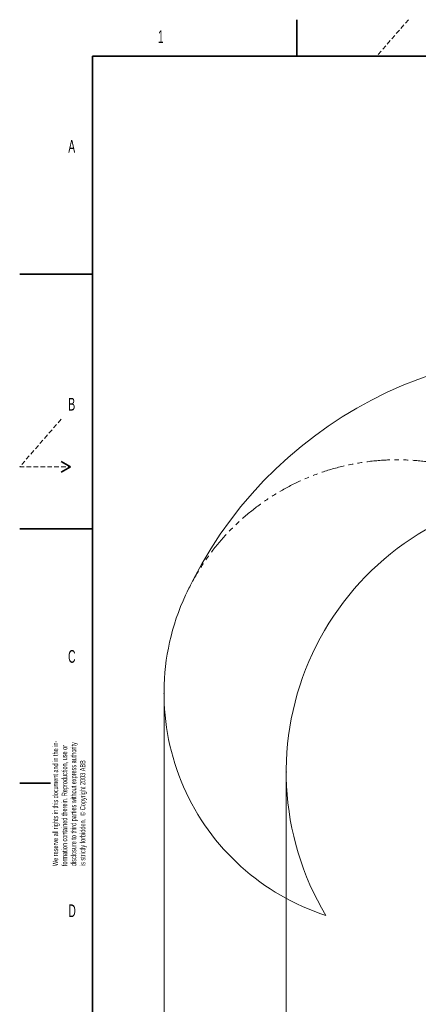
# Model space of a CAD drawing. Header units: millimetres. Extents: x 0 to 14900, y 0 to 10500.
# Tile 2 of 59: x 0 to 2743, y 3729 to 10500. Entities that reach past the tile are written whole.
import ezdxf

# ---------------------------------------------------------------- set-up
doc = ezdxf.new("R2010")
doc.units = ezdxf.units.MM
doc.header["$LTSCALE"] = 25
doc.header["$PDSIZE"] = -1
doc.linetypes.add('HIDDEN', pattern=[1.905, 1.27, -0.635])
doc.linetypes.add('PHANTOM', pattern=[12.7, 6.35, -1.27, 1.27, -1.27, 1.27, -1.27])
doc.styles.add('SLDTEXTSTYLE0', font='TXT', dxfattribs={"width": 0.605})
doc.dimstyles.new('SLDDIMSTYLE0', dxfattribs={"dimtxt": 87.5, "dimasz": 87.5, "dimexe": 0, "dimexo": 0.0625, "dimgap": 21.875, "dimtad": 1, "dimdec": 0, "dimrnd": 1e-09, "dimzin": 12, "dimdsep": 46, "dimtxsty": 'SLDTEXTSTYLE0', "dimsah": 1, "dimcen": 0.09, "dimadec": 0, "dimazin": 3, "dimtfac": 1, "dimtofl": 0, "dimtmove": 0, "dimatfit": 3, "dimfxl": 1, "dimfrac": 2, "dimtolj": 1, "dimtzin": 12, "dimarcsym": 0})

# ---------------------------------------------------------------- blocks, each defined once
blk = doc.blocks.new('SW_NOTE_0_2')
at = {"color": 0, "linetype": 'Continuous', "lineweight": 0, "char_height": 37.5, "attachment_point": 1, "rotation": 90, "style": 'SLDTEXTSTYLE0'}
for s, insert in [('disclosure to third parties without express authority', (76.7, 0)), ('We reserve all rights in this document and in the in-', (-48.3, 0)), ('formation contained therein. Reproduction, use or', (14.2, 0)), ('is strictly forbidden.  © Copyright 2003 ABB', (139.2, 0))]:
    blk.add_mtext(s, dxfattribs=dict(at, insert=insert))
blk = doc.blocks.new('_D')
at = {"color": 7, "linetype": 'Continuous', "lineweight": 0}
for p, q in [((1834, 5277.8), (1834, 3425)), ((3438.2, 4377.8), (3438.2, 3425)), ((1834, 3462.5), (3438.2, 3462.5))]:
    blk.add_line(p, q, dxfattribs=at)
at = {"color": 7, "linetype": 'Continuous', "lineweight": 18}
for points in [[(1834, 3462.5), (1921.5, 3450), (1921.5, 3475)], [(3438.2, 3462.5), (3350.7, 3475), (3350.7, 3450)]]:
    blk.add_solid(points, dxfattribs=at)
at = {"color": 7, "linetype": 'Continuous', "lineweight": 18, "insert": (2502.4, 3575.3), "char_height": 87.5, "attachment_point": 1, "style": 'SLDTEXTSTYLE0'}
blk.add_mtext('1604', dxfattribs=at)
blk = doc.blocks.new('_D_1')
at = {"color": 7, "linetype": 'Continuous', "lineweight": 0}
for p, q in [((993.1, 5818.8), (993.1, 3152.5)), ((3438.2, 4377.8), (3438.2, 3152.5)), ((993.1, 3190), (3438.2, 3190))]:
    blk.add_line(p, q, dxfattribs=at)
at = {"color": 7, "linetype": 'Continuous', "lineweight": 18}
for points in [[(993.1, 3190), (1080.6, 3177.5), (1080.6, 3202.5)], [(3438.2, 3190), (3350.7, 3202.5), (3350.7, 3177.5)]]:
    blk.add_solid(points, dxfattribs=at)
at = {"color": 7, "linetype": 'Continuous', "lineweight": 18, "insert": (2082, 3302.8), "char_height": 87.5, "attachment_point": 1, "style": 'SLDTEXTSTYLE0'}
blk.add_mtext('2445', dxfattribs=at)

msp = doc.modelspace()

# ---------------------------------------------------------------- linework, layer by layer
at = {"color": 7, "linetype": 'Continuous', "lineweight": 35}
for p, q in [((1906.25, 10500), (1906.25, 10250)), ((500, 250), (500, 10250)), ((14650, 10250), (500, 10250)), ((0, 8750), (500, 8750)), ((285.0480947, 7462.5), (350, 7425)), ((350, 7425), (285.0480947, 7387.5)), ((0, 7000), (500, 7000)), ((212.5, 5250), (0, 5250))]:
    msp.add_line(p, q, dxfattribs=at)
at = {"color": 7, "linetype": 'HIDDEN', "lineweight": 18}
for p, q in [((2675, 10500), (2457.5203252, 10250)), ((285.0480947, 7752.6721089), (0, 7425)), ((0, 7425), (350, 7425))]:
    msp.add_line(p, q, dxfattribs=at)
at = {"color": 7, "linetype": 'Continuous', "lineweight": 18}
for centre, radius, start, end in [((3758.1787755, 5327.8310941), 2885, 5.1408816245, 155.0967180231), ((3758.1787755, 5327.8310941), 1924.18, 99.1446904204, 210.8559817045), ((2598.107748, 5868.7728145), 1605.01, 155.1735824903, 252.1581923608)]:
    msp.add_arc(centre, radius, start, end, dxfattribs=at)
at = {"color": 7, "linetype": 'PHANTOM', "lineweight": 18}
msp.add_arc((2598.107748, 5868.7728145), 1605.01, 57.8424797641, 155.1735824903, dxfattribs=at)
at = {"color": 7, "linetype": 'Continuous', "lineweight": 0}
for p in [(993.097748, 5868.7728145), (1833.9987755, 5327.8310941)]:
    msp.add_point(p, dxfattribs=at)

# ---------------------------------------------------------------- block references
msp.add_blockref('SW_NOTE_0_2', (275.4715236, 4680.0451529), dxfattribs=at)

# ---------------------------------------------------------------- texts
at = {"color": 7, "linetype": 'Continuous', "lineweight": 0, "char_height": 87.5, "attachment_point": 1, "style": 'SLDTEXTSTYLE0'}
for s, insert in [('1', (951.2146924, 10426.7084322)), ('A', (334.4941973, 9672.7197529)), ('B', (334.6987698, 7899.5849615)), ('C', (333.0445841, 6165.0979181)), ('D', (335.1285772, 4416.2226567))]:
    msp.add_mtext(s, dxfattribs=dict(at, insert=insert))

# ---------------------------------------------------------------- dimensions: what is measured, and where the dimension line sits
at = {"color": 7, "linetype": 'Continuous', "lineweight": 18}
for base, p1, picture, middle in [((3438.1787755, 3189.9658796), (993.097748, 5868.7728145), '_D_1', (2215.6382617, 3189.9658796)), ((3438.1787755, 3462.505118), (1833.9987755, 5327.8310941), '_D', (2636.0887755, 3462.505118))]:
    dim = msp.add_linear_dim(base=base, p1=p1, p2=(3438.1787755, 4427.8190025), dimstyle='SLDDIMSTYLE0', dxfattribs=at)
    dim.commit()
    dim.dimension.update_dxf_attribs({"geometry": picture, "text_midpoint": middle, "dimtype": 160})

doc.saveas('drawing.dxf')
